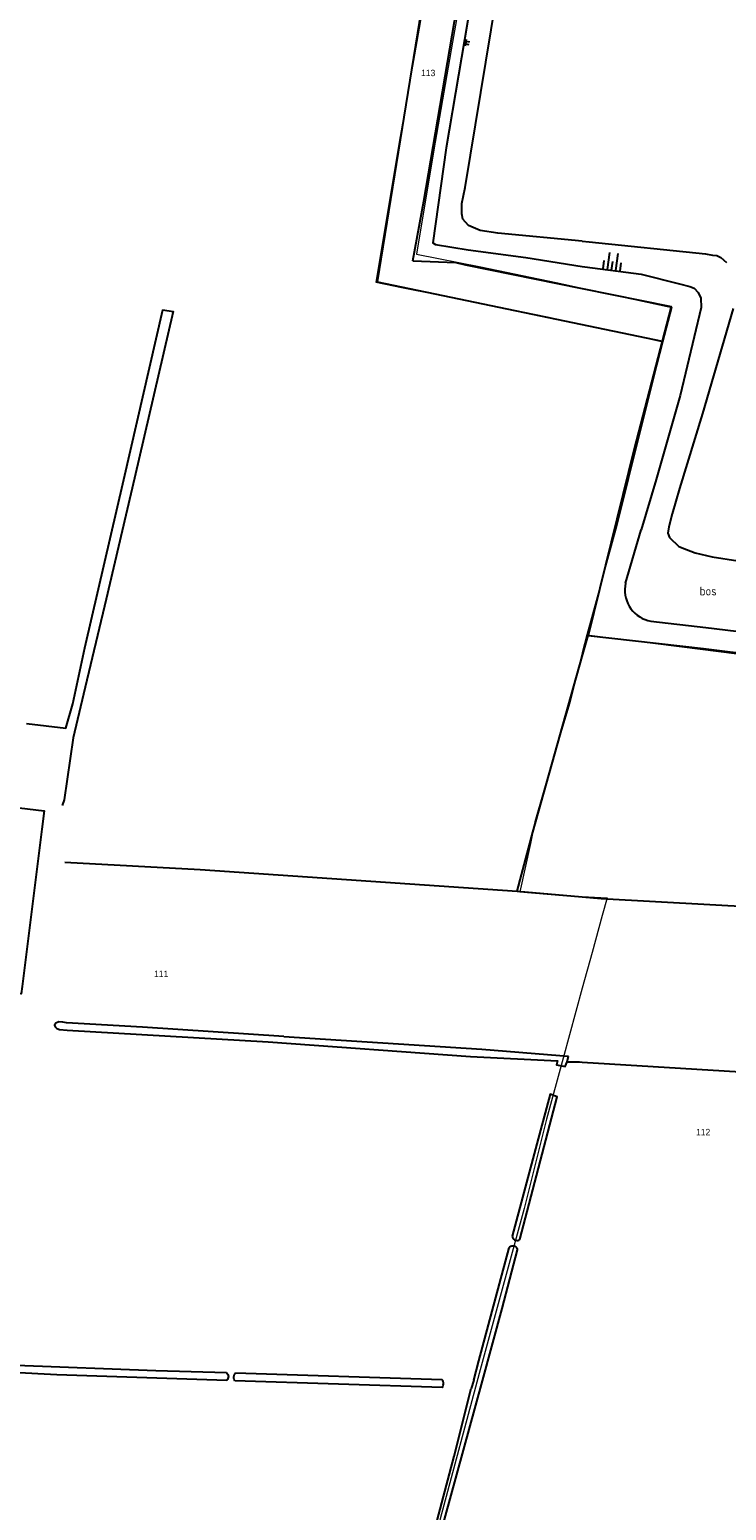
# Model space of a CAD drawing. Header units: metres. Extents: x 233874 to 239264, y 443832 to 448222.
# Tile 171 of 195: x 237844 to 238041, y 446352 to 446770. Entities that reach past the tile are written whole.
import ezdxf
from ezdxf.enums import TextEntityAlignment as Align

# ---------------------------------------------------------------- set-up
doc = ezdxf.new("R2010")
doc.units = ezdxf.units.M
doc.header["$MEASUREMENT"] = 0
for name, color, linetype in [('CULTUURAANDUIDING', 253, 'Continuous'), ('DAKRAND-BYG', 4, 'Continuous'), ('Goud-kadastrale grenzen', 13, 'Continuous'), ('INSTEEKSLOOT', 153, 'Continuous'), ('KANTVERH', 253, 'Continuous'), ('KANTWATER', 153, 'Continuous'), ('OVLIJNOBJ', 253, 'Continuous'), ('RASTER', 253, 'Continuous'), ('TALUD', 253, 'Continuous')]:
    doc.layers.add(name, color=color, linetype=linetype)
doc.layers.add('G01 kadestrale perceelsgrens', color=73, linetype='Continuous', lineweight=0)
doc.layers.add('Z01 perceelnummer', color=73, linetype='Continuous', lineweight=13)
doc.styles.get("Standard").update_dxf_attribs({"font": 'iso.shx'})
doc.styles.add('Styledgn001', font='dgn001.shx')

# ---------------------------------------------------------------- blocks, each defined once
blk = doc.blocks.new('TA', base_point=(75009.5, 300012))
for p, q in [((75009.5, 300012.5), (75010, 300012.5)), ((75009.5, 300012.25), (75010.5, 300012.25)), ((75009.5, 300012), (75010, 300012)), ((75009.5, 300011.75), (75010.5, 300011.75)), ((75009.5, 300011.5), (75010, 300011.5))]:
    blk.add_line(p, q)
blk = doc.blocks.new('A$C1532452F')
at = {"layer": 'G01 kadestrale perceelsgrens'}
for p, q in [((238001.267, 446599.069), (238000, 446593.987)), ((238000, 446499.506), (237994.57, 446479.818)), ((237994.57, 446479.818), (237989.885, 446462.609))]:
    blk.add_line(p, q, dxfattribs=at)
at = {"layer": 'G01 kadestrale perceelsgrens', "flags": 128}
for points in [[(237965.19, 446838.045), (237961.828, 446817.597), (237958.786, 446797.62), (237953.312, 446766.284), (237948.635, 446739.559), (237944.845, 446717.095), (237941.758, 446698.447), (237948.996, 446697.01), (237969.408, 446692.958), (237990.607, 446688.583), (238000, 446686.571)], [(237972.895, 446836.129), (237974.879, 446835.334), (237971.698, 446815.99), (237968.653, 446795.993), (237963.438, 446766.137), (237958.51, 446737.975), (237954.708, 446715.443), (237953.206, 446706.37), (237971.39, 446702.76), (237992.61, 446698.381), (238000, 446696.798)], [(238000, 446696.798), (238013.477, 446693.91), (238025.228, 446691.295), (238022.716, 446681.622)], [(238000, 446686.571), (238011.366, 446684.136), (238016.776, 446682.938), (238022.716, 446681.622)], [(238022.716, 446681.622), (238021.016, 446675.077), (238016.358, 446656.817), (238009.706, 446629.895), (238001.267, 446599.069)], [(238001.267, 446599.069), (238028.014, 446595.759), (238079.757, 446589.095), (238114.388, 446584.766), (238120.652, 446584.02), (238155.262, 446579.897), (238176.924, 446577.41), (238193.021, 446575.549)], [(238000, 446593.987), (237996.488, 446579.902), (237991.303, 446562.705), (237986.639, 446546.397), (237985.353, 446540.321), (237982.348, 446526.678), (237994.534, 446525.604), (238000, 446525.328)], [(238000, 446525.328), (238006.98, 446524.975), (238005.635, 446520.046), (238002.786, 446509.607), (238000, 446499.506)], [(237989.885, 446462.609), (237983.573, 446437.431), (237970.933, 446390.928), (237959.916, 446349.943), (237952.379, 446319.695)]]:
    blk.add_lwpolyline(points, dxfattribs=at)
at = {"layer": 'Z01 perceelnummer', "linetype": 'Continuous', "lineweight": 13, "style": 'Styledgn001'}
for s, p in [('113', (237956.525, 446757.435)), ('111', (237881.245, 446503.558)), ('112', (238034.066, 446458.978))]:
    blk.add_text(s, height=1.8, dxfattribs=at).set_placement(p, align=Align.MIDDLE_CENTER)

msp = doc.modelspace()

# ---------------------------------------------------------------- linework, layer by layer
at = {"layer": 'DAKRAND-BYG'}
for points in [[(237831.05, 446546.35), (237831.68, 446551.49), (237848.25, 446549.46), (237847.62, 446544.32)], [(237847.62, 446544.32), (237842.02, 446500), (237841.76, 446497.89), (237825.23, 446500.01), (237826.64, 446511.27)]]:
    msp.add_lwpolyline(points, dxfattribs=at)
at = {"layer": 'INSTEEKSLOOT'}
for p, q in [((237993.67, 446480.52), (237996.14, 446480.32)), ((237970.83, 446394.51), (237979.36, 446426.36)), ((237969.4, 446389.08), (237970.83, 446394.51)), ((237960.49, 446387), (237901.99, 446388.89)), ((237902.16, 446391.11), (237960.41, 446389.28)), ((237969.4, 446389.08), (237968.68, 446386.73))]:
    msp.add_line(p, q, dxfattribs=at)
for points in [[(237915.84, 446485.95), (237875.99, 446488.52), (237854.58, 446489.77), (237853.5, 446489.96), (237852.39, 446490.02), (237851.59, 446489.65), (237851.17, 446489.14), (237851.34, 446488.66), (237851.81, 446488.18), (237852.58, 446487.9), (237854.78, 446487.73), (237911.45, 446484.39)], [(237911.45, 446484.39), (237968.5, 446480.26), (237993.04, 446479.02), (237992.76, 446477.97), (237995.15, 446477.46), (237995.76, 446478.75), (237996.14, 446480.32)], [(237915.84, 446485.95), (237971.68, 446482.33), (237993.67, 446480.52)], [(237982.39, 446428.66), (237992.93, 446468.95), (237990.96, 446469.64), (237987.19, 446455.64), (237980.23, 446429.64)], [(237980.23, 446429.64), (237980.32, 446429.34), (237980.46, 446429.07), (237980.67, 446428.83), (237980.91, 446428.65), (237981.19, 446428.52), (237981.49, 446428.45), (237981.8, 446428.46), (237982.11, 446428.52), (237982.39, 446428.66)], [(237981.64, 446425.83), (237977.31, 446409.25), (237971.72, 446388.9)], [(237979.36, 446426.36), (237979.55, 446426.6), (237979.8, 446426.79), (237980.08, 446426.91), (237980.39, 446426.96), (237980.7, 446426.93), (237980.99, 446426.82), (237981.24, 446426.64), (237981.44, 446426.41), (237981.58, 446426.13), (237981.64, 446425.83)], [(237899.76, 446388.97), (237851.85, 446390.52), (237839.38, 446391.24), (237839.41, 446392.36), (237839.56, 446392.9), (237839.79, 446393.22), (237840.35, 446393.29), (237879.76, 446391.82), (237899.67, 446391.19)], [(237899.67, 446391.19), (237899.88, 446390.96), (237900.04, 446390.69), (237900.14, 446390.4), (237900.19, 446390.09), (237900.17, 446389.78), (237900.09, 446389.49), (237899.95, 446389.21), (237899.76, 446388.97)], [(237901.99, 446388.89), (237901.85, 446389.26), (237901.78, 446389.64), (237901.77, 446390.03), (237901.84, 446390.41), (237901.97, 446390.77), (237902.16, 446391.11)], [(237971.72, 446388.9), (237953.77, 446323.43), (237952.33, 446317.92)], [(237960.49, 446387), (237960.68, 446387.3), (237960.8, 446387.63), (237960.86, 446387.98), (237960.84, 446388.33), (237960.76, 446388.67), (237960.62, 446388.99), (237960.41, 446389.28)], [(237950.79, 446318.26), (237963.89, 446367.63), (237968.68, 446386.73)]]:
    msp.add_lwpolyline(points, dxfattribs=at)
at = {"layer": 'KANTVERH'}
msp.add_lwpolyline([(237843.25, 446574.12), (237854.37, 446572.78), (237856.33, 446579.69), (237859.69, 446595.43), (237870.7, 446642.91), (237881.68, 446690.7), (237884.62, 446690.22), (237873.71, 446643.2), (237865.77, 446609.18), (237859.32, 446582.36), (237856.45, 446570.03), (237853.88, 446552.62), (237853.3, 446550.97)], dxfattribs=at)
at = {"layer": 'KANTWATER'}
for points in [[(238000, 446710.08), (237976.22, 446712.31), (237971.22, 446713.05), (237967.88, 446714.41), (237966.27, 446716.21), (237966, 446717.78), (237966.02, 446720.61), (237966.97, 446725.18), (237974.25, 446769.58), (237982.36, 446818.92), (237983.65, 446825.78), (237982.85, 446828.72), (237981.26, 446830.39), (237980.36, 446831.58)], [(238000, 446710.08), (238001.95, 446709.89), (238034.69, 446706.46), (238036.71, 446706.1), (238037.89, 446706), (238039.08, 446705.4), (238040.67, 446704.03)], [(238042.52, 446691.07), (238033.9, 446661.51), (238027.38, 446640.32), (238025.34, 446633.16), (238024.36, 446629.49), (238024.08, 446627.76), (238024.61, 446626.52), (238027.18, 446624.03), (238029.36, 446623.19), (238031.77, 446622.24), (238036.62, 446621.06), (238043.87, 446619.94)]]:
    msp.add_lwpolyline(points, dxfattribs=at)
at = {"layer": 'OVLIJNOBJ'}
msp.add_line((238012.2, 446613.67), (238016.6, 446628.65), dxfattribs=at)
for points in [[(237952.25, 446704.45), (237955.35, 446721.27), (237965.91, 446783.61), (237973.18, 446835.94)], [(237976.76, 446834.34), (237976.46, 446832.14), (237974.76, 446819.89), (237972.03, 446797.89), (237961.58, 446736.32), (237957.84, 446709.53), (237958.63, 446709.11), (237967.83, 446707.63), (237984.09, 446705.41), (238000, 446702.92)], [(238000, 446702.92), (238000.73, 446702.8), (238016.59, 446700.74), (238027.4, 446698.02), (238030.35, 446697.25), (238031.55, 446696.8), (238032.64, 446695.61), (238033.39, 446693.99), (238033.49, 446691.35), (238027.55, 446666.58), (238020.79, 446642.87), (238016.6, 446628.65)], [(238012.2, 446613.67), (238012.05, 446612.84), (238011.99, 446611.99), (238012, 446611.15), (238012.1, 446610.31), (238012.27, 446609.48), (238012.52, 446608.68), (238012.85, 446607.9), (238013.25, 446607.15), (238013.71, 446606.45), (238014.24, 446605.79), (238014.84, 446605.19), (238015.48, 446604.64), (238016.17, 446604.16), (238016.91, 446603.74), (238017.68, 446603.4), (238018.48, 446603.13), (238019.31, 446602.94)], [(238019.31, 446602.94), (238034.85, 446601.16), (238065.93, 446597.37), (238098.2, 446593.43), (238130.93, 446589.49), (238178.43, 446583.71), (238188.81, 446582.35)]]:
    msp.add_lwpolyline(points, dxfattribs=at)
at = {"layer": 'RASTER'}
msp.add_line((237981.62, 446526.83), (238000, 446525.24), dxfattribs=at)
for points in [[(237964.8, 446838.41), (237942.11, 446698.6), (238022.55, 446681.84)], [(237952.25, 446704.45), (237964.36, 446703.98), (237967.04, 446703.39), (238000, 446696.69)], [(238000, 446696.69), (238025.09, 446691.6), (238022.55, 446681.84)], [(238022.55, 446681.84), (238014.65, 446651.51), (238001.66, 446598.92)], [(238000, 446593.03), (238001.66, 446598.92), (238034.15, 446595.2), (238065.2, 446591.41), (238097.35, 446587.49), (238130.21, 446583.53), (238177.68, 446577.76), (238195.69, 446575.4), (238201.23, 446574.86), (238182.71, 446513.06)], [(237854.12, 446535.02), (237892.27, 446532.99), (237981.62, 446526.83), (237986.08, 446543.46), (238000, 446593.03)], [(238000, 446525.24), (238005.32, 446524.78), (238064.89, 446521.51), (238080.87, 446520.27), (238130.02, 446516.2), (238174.39, 446513.41), (238182.71, 446513.06), (238170.45, 446467.66)], [(237995.76, 446478.75), (237999.23, 446478.77), (238000, 446478.72)], [(238000, 446478.72), (238087.78, 446473.29), (238161.39, 446468.45), (238170.45, 446467.66), (238156.51, 446424.73), (238131.59, 446345.6)]]:
    msp.add_lwpolyline(points, dxfattribs=at)

# ---------------------------------------------------------------- block references
at = {"layer": 'Goud-kadastrale grenzen', "linetype": 'Continuous'}
msp.add_blockref('A$C1532452F', (0, 0), dxfattribs=at)
at = {"layer": 'TALUD'}
for p, xscale, yscale, rotation in [((237966.62, 446766.09), 1.49, 1.49, 350.6197999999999), ((238008.26, 446701.89), 4.83, 4.83, 82.2322)]:
    msp.add_blockref('TA', p, dxfattribs=dict(at, xscale=xscale, yscale=yscale, rotation=rotation))

# ---------------------------------------------------------------- texts
at = {"layer": 'CULTUURAANDUIDING'}
msp.add_text('bos', height=2.5, dxfattribs=at).set_placement((238033.07, 446610.2))

doc.saveas('drawing.dxf')
